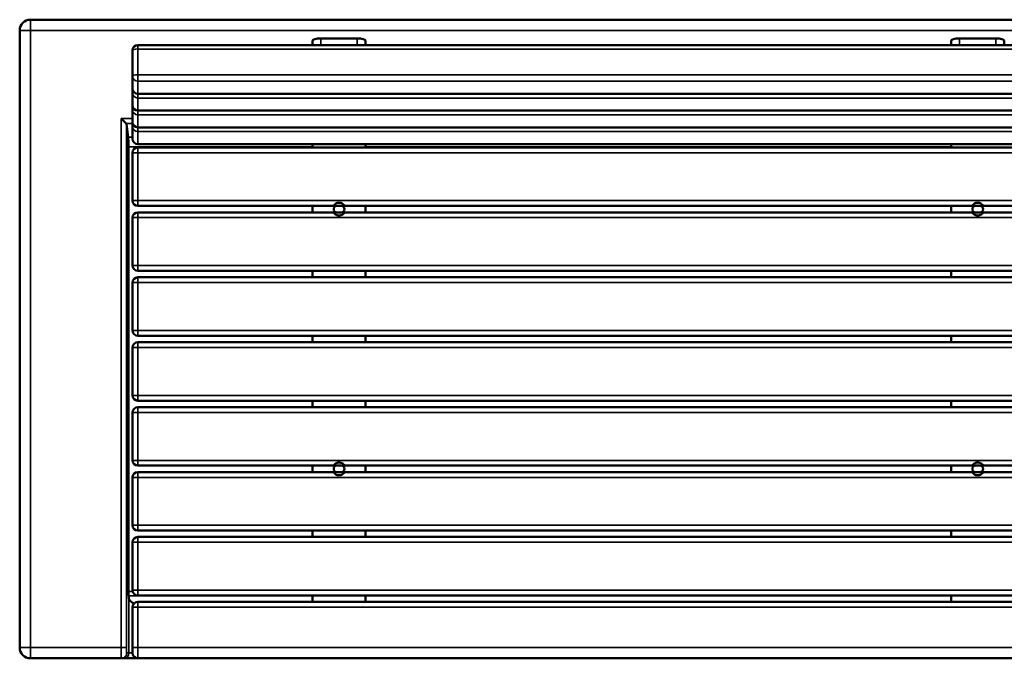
# Model space of a CAD drawing. Header units: millimetres. Extents: x 1031 to 5373, y 1464 to 3266.
# Tile 7 of 8: x 2264 to 3189, y 2666 to 3266. Entities that reach past the tile are written whole.
import ezdxf

# ---------------------------------------------------------------- set-up
doc = ezdxf.new("R2010")
doc.units = ezdxf.units.MM
doc.layers.add('Visibile (ISO)', color=7, linetype='Continuous', lineweight=50)
doc.layers.add('Visibile sottile (ISO)', color=7, linetype='Continuous', lineweight=35)

msp = doc.modelspace()

# ---------------------------------------------------------------- linework, layer by layer
at = {"layer": 'Visibile (ISO)'}
for p, q in [((4054.1, 3265.51), (2274.1, 3265.51)), ((2264.1, 3255.51), (2264.1, 2675.51)), ((2581.1, 3247.94), (2547.1, 3247.94)), ((3181.1, 3247.94), (3147.1, 3247.94)), ((3953.1, 3241.68), (2375.1, 3241.68)), ((2539.1, 3245.87), (2539.1, 3241.68)), ((2589.1, 3241.68), (2589.1, 3245.87)), ((3139.1, 3245.87), (3139.1, 3241.68)), ((3189.1, 3241.68), (3189.1, 3245.87)), ((2370.1, 3236.68), (2370.1, 3212.53)), ((2370.1, 3212.53), (2370.1, 3200.88)), ((2370.1, 3200.88), (2370.1, 3196.74)), ((2370.1, 3196.74), (2370.1, 3185.1)), ((3953.1, 3195.88), (2375.1, 3195.88)), ((2370.1, 3185.1), (2370.1, 3180.96)), ((2370.1, 3180.96), (2370.1, 3169.31)), ((3953.1, 3180.1), (2375.1, 3180.1)), ((2364.03, 3168.06), (2359.36, 3172.73)), ((2366.02, 3155.25), (2364.35, 3167.47)), ((2370.1, 3169.31), (2370.1, 3165.17)), ((2370.1, 3165.17), (2370.1, 3153.52)), ((3953.1, 3164.31), (2375.1, 3164.31)), ((2366.36, 3145.91), (2366.36, 2728.4)), ((3953.1, 3148.52), (2375.1, 3148.52)), ((3953.1, 3145.51), (2375.1, 3145.51)), ((2539.1, 3148.52), (2539.1, 3148.24)), ((2539.1, 3145.51), (2539.1, 3148.24)), ((2589.1, 3148.24), (2589.1, 3148.52)), ((2589.1, 3148.24), (2589.1, 3145.51)), ((3139.1, 3148.52), (3139.1, 3148.24)), ((3139.1, 3145.51), (3139.1, 3148.24)), ((2370.1, 3140.51), (2370.1, 3095.51)), ((2558.91, 3090.51), (2375.1, 3090.51)), ((2539.1, 3090.51), (2539.1, 3084.51)), ((2566.1, 3090.51), (2562.1, 3090.51)), ((3158.91, 3090.51), (2569.3, 3090.51)), ((2589.1, 3084.51), (2589.1, 3090.51)), ((3139.1, 3090.51), (3139.1, 3084.51)), ((3166.1, 3090.51), (3162.1, 3090.51)), ((3169.3, 3090.51), (3758.91, 3090.51)), ((2375.1, 3084.51), (2558.91, 3084.51)), ((2562.1, 3084.51), (2566.1, 3084.51)), ((3158.91, 3084.51), (2569.3, 3084.51)), ((3162.1, 3084.51), (3166.1, 3084.51)), ((3169.3, 3084.51), (3758.91, 3084.51)), ((2370.1, 3079.51), (2370.1, 3034.51)), ((2375.1, 3029.51), (3953.1, 3029.51)), ((2539.1, 3029.51), (2539.1, 3023.51)), ((2589.1, 3023.51), (2589.1, 3029.51)), ((3139.1, 3029.51), (3139.1, 3023.51)), ((2370.1, 3018.51), (2370.1, 2973.51)), ((3953.1, 3023.51), (2375.1, 3023.51)), ((2375.1, 2968.51), (3953.1, 2968.51)), ((3953.1, 2962.51), (2375.1, 2962.51)), ((2539.1, 2968.51), (2539.1, 2962.51)), ((2589.1, 2962.51), (2589.1, 2968.51)), ((3139.1, 2968.51), (3139.1, 2962.51)), ((2370.1, 2957.51), (2370.1, 2912.51)), ((2375.1, 2907.51), (3953.1, 2907.51)), ((2539.1, 2907.51), (2539.1, 2901.51)), ((2589.1, 2901.51), (2589.1, 2907.51)), ((3139.1, 2907.51), (3139.1, 2901.51)), ((2370.1, 2896.51), (2370.1, 2851.51)), ((3953.1, 2901.51), (2375.1, 2901.51)), ((2558.91, 2846.51), (2375.1, 2846.51)), ((2375.1, 2840.51), (2558.91, 2840.51)), ((2539.1, 2846.51), (2539.1, 2840.51)), ((2566.1, 2846.51), (2562.1, 2846.51)), ((2562.1, 2840.51), (2566.1, 2840.51)), ((3158.91, 2846.51), (2569.3, 2846.51)), ((3158.91, 2840.51), (2569.3, 2840.51)), ((2589.1, 2840.51), (2589.1, 2846.51)), ((3139.1, 2846.51), (3139.1, 2840.51)), ((3166.1, 2846.51), (3162.1, 2846.51)), ((3162.1, 2840.51), (3166.1, 2840.51)), ((3169.3, 2846.51), (3758.91, 2846.51)), ((3169.3, 2840.51), (3758.91, 2840.51)), ((2370.1, 2835.51), (2370.1, 2790.51)), ((2375.1, 2785.51), (3953.1, 2785.51)), ((2539.1, 2785.51), (2539.1, 2779.51)), ((2589.1, 2779.51), (2589.1, 2785.51)), ((3139.1, 2785.51), (3139.1, 2779.51)), ((3953.1, 2779.51), (2375.1, 2779.51)), ((2370.1, 2774.51), (2370.1, 2729.51)), ((2366.49, 2724.07), (2366.7, 2721.74)), ((2375.1, 2724.51), (3953.1, 2724.51)), ((2539.1, 2724.51), (2539.1, 2718.51)), ((2589.1, 2718.51), (2589.1, 2724.51)), ((3139.1, 2724.51), (3139.1, 2718.51)), ((2370.1, 2713.51), (2370.1, 2675.51)), ((3953.1, 2718.51), (2375.1, 2718.51)), ((2370.1, 2670.51), (2370.1, 2675.51)), ((2274.1, 2665.51), (2359.62, 2665.51)), ((2359.62, 2665.51), (2361.7, 2665.51)), ((2361.7, 2665.51), (2375.1, 2665.51)), ((2375.1, 2665.51), (3953.1, 2665.51))]:
    msp.add_line(p, q, dxfattribs=at)
for centre, radius, start, end in [((2274.1, 3255.51), 10, 90, 180), ((2375.1, 3236.68), 5, 90, 180), ((2375.1, 3200.88), 5, 180, 270), ((2375.1, 3185.1), 5, 180, 270), ((2375.1, 3169.31), 5, 180, 270), ((2375.1, 3153.52), 5, 180, 270), ((2375.1, 3140.51), 5, 90, 180), ((2375.1, 3095.51), 5, 180, 270), ((2562.1, 3087.51), 3, 90, 270), ((2566.1, 3087.51), 3, 270, 90), ((3162.1, 3087.51), 3, 90, 270), ((3166.1, 3087.51), 3, 270, 90), ((2375.1, 3079.51), 5, 90, 180), ((2375.1, 3034.51), 5, 180, 270), ((2375.1, 3018.51), 5, 90, 180), ((2375.1, 2973.51), 5, 180, 270), ((2375.1, 2957.51), 5, 90, 180), ((2375.1, 2912.51), 5, 180, 270), ((2375.1, 2896.51), 5, 90, 180), ((2375.1, 2851.51), 5, 180, 270), ((2375.1, 2835.51), 5, 90, 180), ((2562.1, 2843.51), 3, 90, 270), ((2566.1, 2843.51), 3, 270, 90), ((3162.1, 2843.51), 3, 90, 270), ((3166.1, 2843.51), 3, 270, 90), ((2375.1, 2790.51), 5, 180, 270), ((2375.1, 2774.51), 5, 90, 180), ((2375.1, 2729.51), 5, 180, 270), ((2375.1, 2713.51), 5, 90, 180), ((2274.1, 2675.51), 10, 180, 270), ((2375.1, 2670.51), 5, 180, 270)]:
    msp.add_arc(centre, radius, start, end, dxfattribs=at)
for centre, major_axis, ratio, start_param, end_param in [((2547.1, 3245.87), (-8, 0), 0.258819, 4.712389, 6.283185), ((2581.1, 3245.87), (8, 0), 0.258819, 0, 1.570796), ((3147.1, 3245.87), (-8, 0), 0.258819, 4.712389, 6.283185), ((3181.1, 3245.87), (8, 0), 0.258819, 0, 1.570796), ((2359.36, 3167.37), (5, 0), 0.383864, 0.05236, 0.366519), ((2365.83, 3145.91), (0, -10), 0.052408, 1.570796, 2.775074), ((2366.62, 2728.4), (0, 5), 0.052408, 1.570796, 2.617994), ((2376.68, 2722.05), (10, 0), 0.57735, 3.193953, 4.17869)]:
    msp.add_ellipse(centre, major_axis=major_axis, ratio=ratio, start_param=start_param, end_param=end_param, dxfattribs=at)
for points in [[(2569.3, 3090.51), (2569.3, 3090.51), (2569.24, 3090.63), (2568.94, 3091.07), (2568.7, 3091.39), (2568.23, 3091.87), (2568.05, 3092.04), (2567.63, 3092.37), (2567.4, 3092.53), (2566.76, 3092.91), (2566.25, 3093.14), (2565.19, 3093.44), (2564.62, 3093.51), (2563.58, 3093.51), (2563.02, 3093.44), (2561.95, 3093.14), (2561.45, 3092.91), (2560.8, 3092.53), (2560.57, 3092.37), (2560.16, 3092.04), (2559.97, 3091.87), (2559.5, 3091.39), (2559.26, 3091.07), (2558.97, 3090.63), (2558.91, 3090.51), (2558.91, 3090.51)], [(3169.3, 3090.51), (3169.3, 3090.51), (3169.24, 3090.63), (3168.94, 3091.07), (3168.7, 3091.39), (3168.23, 3091.87), (3168.05, 3092.04), (3167.63, 3092.37), (3167.4, 3092.53), (3166.76, 3092.91), (3166.25, 3093.14), (3165.19, 3093.44), (3164.62, 3093.51), (3163.58, 3093.51), (3163.02, 3093.44), (3161.95, 3093.14), (3161.45, 3092.91), (3160.8, 3092.53), (3160.57, 3092.37), (3160.16, 3092.04), (3159.97, 3091.87), (3159.5, 3091.39), (3159.26, 3091.07), (3158.97, 3090.63), (3158.91, 3090.51), (3158.91, 3090.51)], [(2558.91, 3084.51), (2558.91, 3084.51), (2558.97, 3084.39), (2559.26, 3083.95), (2559.5, 3083.63), (2559.97, 3083.15), (2560.16, 3082.98), (2560.57, 3082.65), (2560.8, 3082.49), (2561.45, 3082.11), (2561.95, 3081.88), (2563.02, 3081.58), (2563.58, 3081.51), (2564.62, 3081.51), (2565.19, 3081.58), (2566.25, 3081.88), (2566.76, 3082.11), (2567.4, 3082.49), (2567.63, 3082.65), (2568.05, 3082.98), (2568.23, 3083.15), (2568.7, 3083.63), (2568.94, 3083.95), (2569.24, 3084.39), (2569.3, 3084.51), (2569.3, 3084.51)], [(3158.91, 3084.51), (3158.91, 3084.51), (3158.97, 3084.39), (3159.26, 3083.95), (3159.5, 3083.63), (3159.97, 3083.15), (3160.16, 3082.98), (3160.57, 3082.65), (3160.8, 3082.49), (3161.45, 3082.11), (3161.95, 3081.88), (3163.02, 3081.58), (3163.58, 3081.51), (3164.62, 3081.51), (3165.19, 3081.58), (3166.25, 3081.88), (3166.76, 3082.11), (3167.4, 3082.49), (3167.63, 3082.65), (3168.05, 3082.98), (3168.23, 3083.15), (3168.7, 3083.63), (3168.94, 3083.95), (3169.24, 3084.39), (3169.3, 3084.51), (3169.3, 3084.51)], [(2569.3, 2846.51), (2569.3, 2846.51), (2569.24, 2846.63), (2568.94, 2847.07), (2568.7, 2847.39), (2568.23, 2847.87), (2568.05, 2848.04), (2567.63, 2848.37), (2567.4, 2848.53), (2566.76, 2848.91), (2566.25, 2849.14), (2565.19, 2849.44), (2564.62, 2849.51), (2563.58, 2849.51), (2563.02, 2849.44), (2561.95, 2849.14), (2561.45, 2848.91), (2560.8, 2848.53), (2560.57, 2848.37), (2560.16, 2848.04), (2559.97, 2847.87), (2559.5, 2847.39), (2559.26, 2847.07), (2558.97, 2846.63), (2558.91, 2846.51), (2558.91, 2846.51)], [(3169.3, 2846.51), (3169.3, 2846.51), (3169.24, 2846.63), (3168.94, 2847.07), (3168.7, 2847.39), (3168.23, 2847.87), (3168.05, 2848.04), (3167.63, 2848.37), (3167.4, 2848.53), (3166.76, 2848.91), (3166.25, 2849.14), (3165.19, 2849.44), (3164.62, 2849.51), (3163.58, 2849.51), (3163.02, 2849.44), (3161.95, 2849.14), (3161.45, 2848.91), (3160.8, 2848.53), (3160.57, 2848.37), (3160.16, 2848.04), (3159.97, 2847.87), (3159.5, 2847.39), (3159.26, 2847.07), (3158.97, 2846.63), (3158.91, 2846.51), (3158.91, 2846.51)], [(2558.91, 2840.51), (2558.91, 2840.51), (2558.97, 2840.39), (2559.26, 2839.95), (2559.5, 2839.63), (2559.97, 2839.15), (2560.16, 2838.98), (2560.57, 2838.65), (2560.8, 2838.49), (2561.45, 2838.11), (2561.95, 2837.88), (2563.02, 2837.58), (2563.58, 2837.51), (2564.62, 2837.51), (2565.19, 2837.58), (2566.25, 2837.88), (2566.76, 2838.11), (2567.4, 2838.49), (2567.63, 2838.65), (2568.05, 2838.98), (2568.23, 2839.15), (2568.7, 2839.63), (2568.94, 2839.95), (2569.24, 2840.39), (2569.3, 2840.51), (2569.3, 2840.51)], [(3158.91, 2840.51), (3158.91, 2840.51), (3158.97, 2840.39), (3159.26, 2839.95), (3159.5, 2839.63), (3159.97, 2839.15), (3160.16, 2838.98), (3160.57, 2838.65), (3160.8, 2838.49), (3161.45, 2838.11), (3161.95, 2837.88), (3163.02, 2837.58), (3163.58, 2837.51), (3164.62, 2837.51), (3165.19, 2837.58), (3166.25, 2837.88), (3166.76, 2838.11), (3167.4, 2838.49), (3167.63, 2838.65), (3168.05, 2838.98), (3168.23, 2839.15), (3168.7, 2839.63), (3168.94, 2839.95), (3169.24, 2840.39), (3169.3, 2840.51), (3169.3, 2840.51)]]:
    msp.add_open_spline(points, degree=3, knots=[0, 0, 0, 0, 0.179532, 0.179532, 0.359063, 0.359063, 0.44204, 0.44204, 0.525016, 0.525016, 0.681214, 0.681214, 0.837412, 0.837412, 0.99361, 0.99361, 1.149808, 1.149808, 1.232784, 1.232784, 1.315761, 1.315761, 1.495293, 1.495293, 1.674824, 1.674824, 1.674824, 1.674824], dxfattribs=at)
at = {"layer": 'Visibile sottile (ISO)'}
for p, q in [((2274.1, 3265.51), (2274.1, 3255.51)), ((2274.1, 3255.51), (2264.1, 3255.51)), ((2274.1, 2675.51), (2274.1, 3255.51)), ((2274.1, 3255.51), (4054.1, 3255.51)), ((2547.1, 3241.68), (2547.1, 3247.94)), ((2581.1, 3241.68), (2581.1, 3247.94)), ((3147.1, 3241.68), (3147.1, 3247.94)), ((3181.1, 3241.68), (3181.1, 3247.94)), ((2375.1, 3241.68), (2375.1, 3237.97)), ((2375.1, 3237.97), (3953.1, 3237.97)), ((2375.1, 3213.83), (2375.1, 3237.97)), ((2375.1, 3213.83), (2375.1, 3207.7)), ((3953.1, 3213.83), (2375.1, 3213.83)), ((2375.1, 3207.7), (3953.1, 3207.7)), ((2375.1, 3196.05), (2375.1, 3207.7)), ((2375.1, 3196.05), (2375.1, 3195.88)), ((3953.1, 3196.05), (2375.1, 3196.05)), ((2375.1, 3195.88), (2375.1, 3191.91)), ((2375.1, 3191.91), (3953.1, 3191.91)), ((2375.1, 3180.27), (2375.1, 3191.91)), ((2375.1, 3180.27), (2375.1, 3180.1)), ((3953.1, 3180.27), (2375.1, 3180.27)), ((2375.1, 3180.1), (2375.1, 3176.13)), ((2375.1, 3176.13), (3953.1, 3176.13)), ((2375.1, 3164.48), (2375.1, 3176.13)), ((2370.1, 3172.73), (2359.36, 3172.73)), ((2359.36, 3172.73), (2359.36, 2675.51)), ((2364.03, 3168.06), (2370.1, 3168.06)), ((2364.35, 2675.51), (2364.35, 3167.47)), ((2375.1, 3164.48), (2375.1, 3164.31)), ((3953.1, 3164.48), (2375.1, 3164.48)), ((2375.1, 3164.31), (2375.1, 3160.34)), ((2370.1, 3155.25), (2366.02, 3155.25)), ((2375.1, 3160.34), (3953.1, 3160.34)), ((2375.1, 3148.69), (2375.1, 3160.34)), ((2539.1, 3145.91), (2366.36, 3145.91)), ((2375.1, 3148.69), (2375.1, 3148.52)), ((3953.1, 3148.69), (2375.1, 3148.69)), ((2375.1, 3145.51), (2375.1, 3140.51)), ((2539.1, 3148.24), (2589.1, 3148.24)), ((3139.1, 3145.91), (2589.1, 3145.91)), ((3139.1, 3148.24), (3189.1, 3148.24)), ((2375.1, 3140.51), (2370.1, 3140.51)), ((2375.1, 3140.51), (3953.1, 3140.51)), ((2375.1, 3095.51), (2375.1, 3140.51)), ((2370.1, 3095.51), (2375.1, 3095.51)), ((2375.1, 3095.51), (2375.1, 3090.51)), ((3953.1, 3095.51), (2375.1, 3095.51)), ((2375.1, 3084.51), (2375.1, 3079.51)), ((2375.1, 3079.51), (2370.1, 3079.51)), ((2375.1, 3079.51), (3953.1, 3079.51)), ((2375.1, 3034.51), (2375.1, 3079.51)), ((2370.1, 3034.51), (2375.1, 3034.51)), ((2375.1, 3034.51), (2375.1, 3029.51)), ((3953.1, 3034.51), (2375.1, 3034.51)), ((2375.1, 3018.51), (2370.1, 3018.51)), ((2375.1, 3023.51), (2375.1, 3018.51)), ((2375.1, 3018.51), (3953.1, 3018.51)), ((2375.1, 2973.51), (2375.1, 3018.51)), ((2370.1, 2973.51), (2375.1, 2973.51)), ((2375.1, 2973.51), (2375.1, 2968.51)), ((3953.1, 2973.51), (2375.1, 2973.51)), ((2375.1, 2962.51), (2375.1, 2957.51)), ((2375.1, 2957.51), (2370.1, 2957.51)), ((2375.1, 2957.51), (3953.1, 2957.51)), ((2375.1, 2912.51), (2375.1, 2957.51)), ((2370.1, 2912.51), (2375.1, 2912.51)), ((2375.1, 2912.51), (2375.1, 2907.51)), ((3953.1, 2912.51), (2375.1, 2912.51)), ((2375.1, 2896.51), (2370.1, 2896.51)), ((2375.1, 2901.51), (2375.1, 2896.51)), ((2375.1, 2896.51), (3953.1, 2896.51)), ((2375.1, 2851.51), (2375.1, 2896.51)), ((2370.1, 2851.51), (2375.1, 2851.51)), ((2375.1, 2851.51), (2375.1, 2846.51)), ((3953.1, 2851.51), (2375.1, 2851.51)), ((2375.1, 2840.51), (2375.1, 2835.51)), ((2375.1, 2835.51), (2370.1, 2835.51)), ((2375.1, 2835.51), (3953.1, 2835.51)), ((2375.1, 2790.51), (2375.1, 2835.51)), ((2370.1, 2790.51), (2375.1, 2790.51)), ((2375.1, 2790.51), (2375.1, 2785.51)), ((3953.1, 2790.51), (2375.1, 2790.51)), ((2375.1, 2779.51), (2375.1, 2774.51)), ((2375.1, 2774.51), (2370.1, 2774.51)), ((2375.1, 2774.51), (3953.1, 2774.51)), ((2375.1, 2729.51), (2375.1, 2774.51)), ((2370.1, 2729.51), (2375.1, 2729.51)), ((2375.1, 2729.51), (2375.1, 2724.51)), ((3953.1, 2729.51), (2375.1, 2729.51)), ((2366.36, 2728.4), (2370.23, 2728.4)), ((2366.49, 2724.07), (2539.1, 2724.07)), ((2366.7, 2721.74), (2366.7, 2670.51)), ((2589.1, 2724.07), (3139.1, 2724.07)), ((2375.1, 2713.51), (2370.1, 2713.51)), ((2375.1, 2718.51), (2375.1, 2713.51)), ((2375.1, 2713.51), (3953.1, 2713.51)), ((2375.1, 2675.51), (2375.1, 2713.51)), ((2264.1, 2675.51), (2274.1, 2675.51)), ((2274.1, 2675.51), (2274.1, 2665.51)), ((2359.36, 2675.51), (2274.1, 2675.51)), ((2364.35, 2675.51), (2359.36, 2675.51)), ((2370.1, 2675.51), (2375.1, 2675.51)), ((2375.1, 2675.51), (2375.1, 2665.51)), ((3953.1, 2675.51), (2375.1, 2675.51)), ((2366.7, 2670.51), (2364.61, 2670.51)), ((2370.1, 2670.51), (2366.7, 2670.51))]:
    msp.add_line(p, q, dxfattribs=at)
for centre, major_axis, ratio, start_param, end_param in [((2375.1, 3236.68), (-5, 0), 0.258819, 4.712389, 6.283185), ((2375.1, 3212.53), (-5, 0), 0.258819, 4.712389, 6.283185), ((2375.1, 3212.53), (-5, 0), 0.965926, 0, 1.570796), ((2375.1, 3200.88), (-5, 0), 0.965926, 0, 1.570796), ((2375.1, 3196.74), (-5, 0), 0.258819, 5.565112, 6.283185), ((2375.1, 3196.74), (-5, 0), 0.965926, 0, 1.570796), ((2375.1, 3185.1), (-5, 0), 0.965926, 0, 1.570796), ((2375.1, 3180.96), (-5, 0), 0.258819, 5.565112, 6.283185), ((2375.1, 3180.96), (-5, 0), 0.965926, 0, 1.570796), ((2375.1, 3169.31), (-5, 0), 0.965926, 0, 1.570796), ((2375.1, 3165.17), (-5, 0), 0.258819, 5.565112, 6.283185), ((2375.1, 3165.17), (-5, 0), 0.965926, 0, 1.570796), ((2375.1, 3153.52), (-5, 0), 0.965926, 0, 1.570796), ((2361.7, 2670.51), (0, -5), 0.99863, 0, 1.570796)]:
    msp.add_ellipse(centre, major_axis=major_axis, ratio=ratio, start_param=start_param, end_param=end_param, dxfattribs=at)
for points, knots in [([(2359.36, 2675.51), (2359.36, 2674.01), (2359.38, 2671.03), (2359.46, 2666.82), (2359.56, 2665.51), (2359.62, 2665.51)], [0, 0, 0, 0, 0.448799, 0.897598, 1.570796, 1.570796, 1.570796, 1.570796]), ([(2364.61, 2670.51), (2364.55, 2670.51), (2364.46, 2671.17), (2364.37, 2673.27), (2364.35, 2674.76), (2364.35, 2675.51)], [-1.570796, -1.570796, -1.570796, -1.570796, -0.897598, -0.448799, 0, 0, 0, 0]), ([(2359.62, 2665.51), (2360.37, 2665.51), (2361.86, 2665.85), (2363.96, 2667.52), (2364.61, 2669.39), (2364.61, 2670.51)], [0, 0, 0, 0, 0.285714, 0.571429, 1, 1, 1, 1])]:
    msp.add_open_spline(points, degree=3, knots=knots, dxfattribs=at)

doc.saveas('drawing.dxf')
